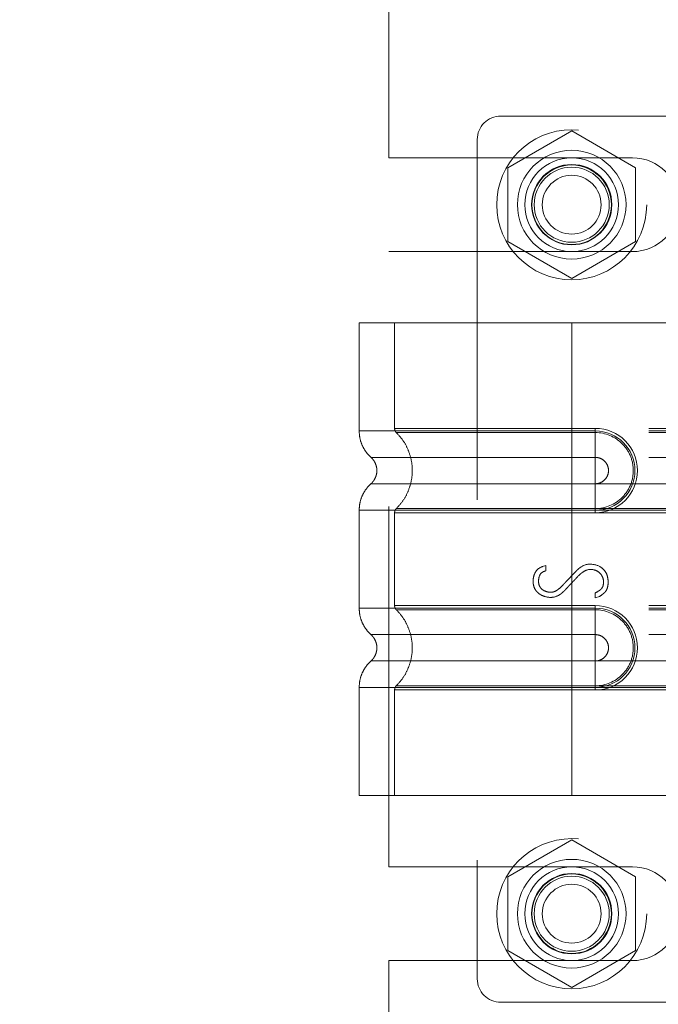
# Model space of a CAD drawing. Header units: inches. Extents: x 0.2 to 10.8, y 0.2 to 8.2.
# Tile 28 of 103: x 2.038 to 2.215, y 3.93 to 4.204. Entities that reach past the tile are written whole.
import ezdxf

# ---------------------------------------------------------------- set-up
doc = ezdxf.new("R2010")
doc.units = ezdxf.units.IN
doc.header["$MEASUREMENT"] = 0
doc.linetypes.add('HIDDEN', pattern=[0.075, 0.05, -0.025])
doc.layers.add('DIMENSIONS', color=140, linetype='Continuous')
doc.styles.add('SLDTEXTSTYLE0', font='TXT', dxfattribs={"width": 0.7})
doc.dimstyles.new('SLDDIMSTYLE0', dxfattribs={"dimtxt": 0.084961, "dimasz": 0.13, "dimexe": 0, "dimexo": 0.0625, "dimgap": 0.02124, "dimtad": 0, "dimtih": 1, "dimtoh": 1, "dimlfac": 12, "dimrnd": 1e-09, "dimzin": 12, "dimdsep": 46, "dimtxsty": 'SLDTEXTSTYLE0', "dimsah": 1, "dimcen": 0.09, "dimadec": 0, "dimazin": 3, "dimtfac": 1, "dimtofl": 0, "dimtmove": 0, "dimatfit": 3, "dimfxl": 0, "dimfrac": 2, "dimtolj": 1, "dimtzin": 12, "dimarcsym": 0})
doc.dimstyles.new('SLDDIMSTYLE1', dxfattribs={"dimtxt": 0.084961, "dimasz": 0.13, "dimexe": 0, "dimexo": 0.0625, "dimgap": 0.02124, "dimtad": 0, "dimtih": 1, "dimtoh": 1, "dimlfac": 12, "dimrnd": 1e-09, "dimzin": 12, "dimdsep": 46, "dimtxsty": 'SLDTEXTSTYLE0', "dimsah": 1, "dimcen": 0.09, "dimadec": 0, "dimazin": 3, "dimtfac": 1, "dimtmove": 0, "dimatfit": 0, "dimfxl": 0, "dimfrac": 2, "dimtolj": 1, "dimtzin": 12, "dimarcsym": 0})

# ---------------------------------------------------------------- blocks, each defined once
blk = doc.blocks.new('_D_5')
at = {"layer": 'DIMENSIONS'}
for p, q in [((1.14802, 3.77809), (1.14802, 4.02809)), ((2.14522, 3.77809), (1.02302, 3.77809)), ((1.4151, 3.57434), (1.02302, 3.57434)), ((1.14802, 3.30818), (1.14802, 3.57434)), ((0.61181, 3.30818), (0.58328, 3.30818)), ((0.58328, 3.30818), (0.58328, 3.17315)), ((0.86428, 3.30818), (0.89281, 3.30818)), ((0.89281, 3.30818), (0.89281, 3.17315)), ((1.01747, 3.30818), (1.14802, 3.30818)), ((0.58328, 3.17315), (0.61181, 3.17315)), ((0.89281, 3.17315), (0.86428, 3.17315))]:
    blk.add_line(p, q, dxfattribs=at)
for points in [[(1.14802, 3.77809), (1.16802, 3.90809), (1.12802, 3.90809)], [(1.14802, 3.57434), (1.12802, 3.44434), (1.16802, 3.44434)]]:
    blk.add_solid(points, dxfattribs=at)
at = {"layer": 'DIMENSIONS', "char_height": 0.083333, "attachment_point": 1, "style": 'SLDTEXTSTYLE0'}
for s, insert in [('2.45', (0.61181, 3.43462)), ('62.1', (0.61181, 3.28057))]:
    blk.add_mtext(s, dxfattribs=dict(at, insert=insert))
blk = doc.blocks.new('_D_6')
at = {"layer": 'DIMENSIONS'}
for p, q in [((2.14522, 4.32993), (1.02186, 4.32993)), ((1.14686, 4.32993), (1.14686, 4.21117)), ((0.98528, 4.05712), (0.95675, 4.05712)), ((0.95675, 4.05712), (0.95675, 3.92209)), ((1.30843, 4.05712), (1.33696, 4.05712)), ((1.33696, 4.05712), (1.33696, 3.92209)), ((0.95675, 3.92209), (0.98528, 3.92209)), ((1.33696, 3.92209), (1.30843, 3.92209)), ((1.14686, 3.77809), (1.14686, 3.90307)), ((2.14522, 3.77809), (1.02186, 3.77809))]:
    blk.add_line(p, q, dxfattribs=at)
for points in [[(1.14686, 4.32993), (1.12686, 4.19993), (1.16686, 4.19993)], [(1.14686, 3.77809), (1.16686, 3.90809), (1.12686, 3.90809)]]:
    blk.add_solid(points, dxfattribs=at)
at = {"layer": 'DIMENSIONS', "char_height": 0.083333, "attachment_point": 1, "style": 'SLDTEXTSTYLE0'}
for s, insert in [('6.62', (1.02062, 4.18356)), ('168.2', (0.98528, 4.02951))]:
    blk.add_mtext(s, dxfattribs=dict(at, insert=insert))
blk = doc.blocks.new('_D_7')
at = {"layer": 'DIMENSIONS'}
for p, q in [((0.60841, 4.68647), (0.57988, 4.68647)), ((0.57988, 4.68647), (0.57988, 4.55144)), ((0.86088, 4.68647), (0.88941, 4.68647)), ((0.88941, 4.68647), (0.88941, 4.55144)), ((1.01407, 4.68647), (1.14686, 4.68647)), ((1.14686, 4.68647), (1.14686, 4.43326)), ((0.57988, 4.55144), (0.60841, 4.55144)), ((0.88941, 4.55144), (0.86088, 4.55144)), ((2.14522, 4.43326), (1.02186, 4.43326)), ((2.14522, 4.32993), (1.02186, 4.32993)), ((1.14686, 4.32993), (1.14686, 4.07993))]:
    blk.add_line(p, q, dxfattribs=at)
for points in [[(1.14686, 4.43326), (1.16686, 4.56326), (1.12686, 4.56326)], [(1.14686, 4.32993), (1.12686, 4.19993), (1.16686, 4.19993)]]:
    blk.add_solid(points, dxfattribs=at)
at = {"layer": 'DIMENSIONS', "char_height": 0.083333, "attachment_point": 1, "style": 'SLDTEXTSTYLE0'}
for s, insert in [('1.24', (0.60841, 4.81292)), ('31.5', (0.60841, 4.65887))]:
    blk.add_mtext(s, dxfattribs=dict(at, insert=insert))
blk = doc.blocks.new('_D_12')
at = {"layer": 'DIMENSIONS'}
for p, q in [((2.47985, 3.72618), (2.47985, 3.97618)), ((2.21195, 3.72618), (2.60485, 3.72618)), ((2.31648, 3.57434), (2.60485, 3.57434)), ((2.47985, 3.35734), (2.47985, 3.57434)), ((2.5997, 3.35734), (2.47985, 3.35734)), ((2.7529, 3.35734), (2.72437, 3.35734)), ((2.72437, 3.35734), (2.72437, 3.22231)), ((3.00537, 3.35734), (3.0339, 3.35734)), ((3.0339, 3.35734), (3.0339, 3.22231)), ((2.72437, 3.22231), (2.7529, 3.22231)), ((3.0339, 3.22231), (3.00537, 3.22231))]:
    blk.add_line(p, q, dxfattribs=at)
for points in [[(2.47985, 3.72618), (2.49985, 3.85618), (2.45985, 3.85618)], [(2.47985, 3.57434), (2.45985, 3.44434), (2.49985, 3.44434)]]:
    blk.add_solid(points, dxfattribs=at)
at = {"layer": 'DIMENSIONS', "char_height": 0.083333, "attachment_point": 1, "style": 'SLDTEXTSTYLE0'}
for s, insert in [('1.82', (2.7529, 3.48379)), ('46.3', (2.7529, 3.32974))]:
    blk.add_mtext(s, dxfattribs=dict(at, insert=insert))

msp = doc.modelspace()

# ---------------------------------------------------------------- linework, layer by layer
at = {"color": 7, "linetype": 'HIDDEN', "lineweight": 18}
for p, q in [((2.1405977, 4.165449), (2.1405977, 4.2476886)), ((2.2406436, 4.1770515), (2.171746, 4.1770515)), ((2.191431, 4.1729241), (2.173681, 4.1626761)), ((2.209181, 4.1626761), (2.191431, 4.1729241)), ((2.1651843, 4.1704898), (2.1651843, 3.9375502)), ((2.1405977, 4.165449), (2.208306, 4.165449)), ((2.173681, 4.1626761), (2.173681, 4.1421802)), ((2.209181, 4.1421802), (2.209181, 4.1626761)), ((2.173681, 4.1421802), (2.191431, 4.1319322)), ((2.191431, 4.1319322), (2.209181, 4.1421802)), ((2.1405977, 3.9686157), (2.1405977, 4.1394073)), ((2.1405977, 4.1394073), (2.208306, 4.1394073)), ((2.191431, 4.1196368), (2.1323759, 4.1196368)), ((2.1323759, 4.1196368), (2.1323759, 4.0896301)), ((2.1422184, 4.1196368), (2.1422184, 4.0903408)), ((2.191431, 4.1196368), (2.191431, 4.0896301)), ((2.2220844, 4.1196368), (2.191431, 4.1196368)), ((2.191431, 4.1196368), (2.191431, 4.0896301)), ((2.191431, 4.1196368), (2.191431, 4.0903408)), ((2.191431, 4.1196368), (2.191431, 4.0903408)), ((2.191431, 4.0903408), (2.1979927, 4.0903408)), ((2.3128221, 4.0903408), (2.191431, 4.0903408)), ((2.191431, 4.0896301), (2.1979927, 4.0896301)), ((2.3128221, 4.0896301), (2.191431, 4.0896301)), ((2.1979927, 4.0903408), (2.1979927, 4.0891703)), ((2.1979927, 4.0896301), (2.1979927, 4.0822885)), ((2.191431, 4.0891703), (2.1979927, 4.0891703)), ((2.3128221, 4.0891703), (2.191431, 4.0891703)), ((2.191431, 4.0822885), (2.1979927, 4.0822885)), ((2.3128221, 4.0822885), (2.191431, 4.0822885)), ((2.1979927, 4.0749641), (2.191431, 4.0749641)), ((2.191431, 4.0749641), (2.3128221, 4.0749641)), ((2.1979927, 4.0676226), (2.1979927, 4.0749641)), ((2.1323759, 4.0676226), (2.1323759, 4.0404175)), ((2.1979927, 4.0680824), (2.191431, 4.0680824)), ((2.191431, 4.0680824), (2.3128221, 4.0680824)), ((2.191431, 4.0676226), (2.191431, 4.0404175)), ((2.191431, 4.0676226), (2.191431, 4.0404175)), ((2.1979927, 4.0676226), (2.191431, 4.0676226)), ((2.191431, 4.0676226), (2.3128221, 4.0676226)), ((2.1979927, 4.0669119), (2.1979927, 4.0680824)), ((2.1422184, 4.0669119), (2.1422184, 4.0411282)), ((2.191431, 4.0669119), (2.191431, 4.0411282)), ((2.191431, 4.0669119), (2.191431, 4.0411282)), ((2.1979927, 4.0669119), (2.191431, 4.0669119)), ((2.191431, 4.0669119), (2.3128221, 4.0669119)), ((2.183312, 4.0519881), (2.1842408, 4.0522283)), ((2.1842408, 4.0522283), (2.1842408, 4.0507391)), ((2.1979802, 4.0432449), (2.1979802, 4.044654)), ((2.1991332, 4.0436292), (2.1979802, 4.0432449)), ((2.191431, 4.0411282), (2.1979927, 4.0411282)), ((2.3128221, 4.0411282), (2.191431, 4.0411282)), ((2.191431, 4.0404175), (2.1979927, 4.0404175)), ((2.3128221, 4.0404175), (2.191431, 4.0404175)), ((2.1979927, 4.0411282), (2.1979927, 4.0399577)), ((2.1979927, 4.0404175), (2.1979927, 4.033076)), ((2.191431, 4.0399577), (2.1979927, 4.0399577)), ((2.3128221, 4.0399577), (2.191431, 4.0399577)), ((2.191431, 4.033076), (2.1979927, 4.033076)), ((2.3128221, 4.033076), (2.191431, 4.033076)), ((2.1979927, 4.0257515), (2.191431, 4.0257515)), ((2.191431, 4.0257515), (2.3128221, 4.0257515)), ((2.1979927, 4.01841), (2.1979927, 4.0257515)), ((2.1323759, 4.01841), (2.1323759, 3.9884032)), ((2.1979927, 4.0188698), (2.191431, 4.0188698)), ((2.191431, 4.0188698), (2.3128221, 4.0188698)), ((2.191431, 4.01841), (2.191431, 3.9884032)), ((2.1979927, 4.01841), (2.191431, 4.01841)), ((2.191431, 4.01841), (2.191431, 3.9884032)), ((2.191431, 4.01841), (2.3128221, 4.01841)), ((2.1979927, 4.0176993), (2.1979927, 4.0188698)), ((2.1422184, 4.0176993), (2.1422184, 3.9884032)), ((2.191431, 4.0176993), (2.191431, 3.9884032)), ((2.191431, 4.0176993), (2.191431, 3.9884032)), ((2.1979927, 4.0176993), (2.191431, 4.0176993)), ((2.191431, 4.0176993), (2.3128221, 4.0176993)), ((2.191431, 3.9884032), (2.1323759, 3.9884032)), ((2.2220844, 3.9884032), (2.191431, 3.9884032)), ((2.191431, 3.9760908), (2.173681, 3.9658428)), ((2.209181, 3.9658428), (2.191431, 3.9760908)), ((2.1405977, 3.9686157), (2.208306, 3.9686157)), ((2.173681, 3.9658428), (2.173681, 3.9453469)), ((2.209181, 3.9453469), (2.209181, 3.9658428)), ((2.173681, 3.9453469), (2.191431, 3.9350989)), ((2.191431, 3.9350989), (2.209181, 3.9453469)), ((2.1405977, 3.8603344), (2.1405977, 3.942574)), ((2.1405977, 3.942574), (2.208306, 3.942574)), ((2.171746, 3.9309885), (2.2406436, 3.9309885))]:
    msp.add_line(p, q, dxfattribs=at)
for centre, radius in [((2.191431, 4.1524282), 0.0208333), ((2.191431, 4.1524452), 0.0150919), ((2.191431, 4.1524282), 0.0130208), ((2.191431, 4.1524452), 0.0111549), ((2.191431, 4.1524282), 0.0110417), ((2.191431, 4.1524282), 0.0104167), ((2.191431, 4.1524282), 0.0081625), ((2.191431, 3.9555948), 0.0208333), ((2.191431, 3.9555948), 0.0150919), ((2.191431, 3.9555948), 0.0130208), ((2.191431, 3.9555948), 0.0111549), ((2.191431, 3.9555948), 0.0110417), ((2.191431, 3.9555948), 0.0104167), ((2.191431, 3.9555948), 0.0081625)]:
    msp.add_circle(centre, radius, dxfattribs=at)
for centre, radius, start, end in [((2.171746, 4.1704898), 0.0065617, 90, 180), ((2.208306, 4.1524282), 0.0130208, 270, 90), ((2.1979927, 4.0786263), 0.0117145, 270, 90), ((2.1979927, 4.0786263), 0.0110038, 270, 90), ((2.1979927, 4.0294137), 0.0117145, 270, 90), ((2.1979927, 4.0294137), 0.0110038, 270, 90), ((2.208306, 3.9555948), 0.0130208, 270, 90), ((2.171746, 3.9375502), 0.0065617, 180, 270)]:
    msp.add_arc(centre, radius, start, end, dxfattribs=at)
for points, knots in [([(2.1323758, 4.0896301), (2.1324178, 4.0889428), (2.1325028, 4.087553), (2.1331848, 4.085558), (2.1342276, 4.0837263), (2.1352121, 4.0827428), (2.1356989, 4.0822565)], [0, 0, 0, 0, 0.24733805, 0.50013361, 0.7528697, 1, 1, 1, 1]), ([(2.191431, 4.0896301), (2.1875659, 4.0896301), (2.1837008, 4.0896301), (2.1761191, 4.0896301), (2.1724026, 4.0896301), (2.1652607, 4.0896301), (2.1618355, 4.0896301), (2.155408, 4.0896301), (2.1524058, 4.0896301), (2.1469397, 4.0896301), (2.1444759, 4.0896301), (2.1401811, 4.0896301), (2.1383503, 4.0896301), (2.1353921, 4.0896301), (2.1342647, 4.0896301), (2.1327566, 4.0896301), (2.1323759, 4.0896301), (2.1323759, 4.0896301), (2.1327566, 4.0896301), (2.1342647, 4.0896301), (2.1353921, 4.0896301), (2.1383503, 4.0896301), (2.1401811, 4.0896301), (2.1444759, 4.0896301), (2.1469397, 4.0896301), (2.1524058, 4.0896301), (2.155408, 4.0896301), (2.1618355, 4.0896301), (2.1652607, 4.0896301), (2.1724026, 4.0896301), (2.1761191, 4.0896301), (2.1837008, 4.0896301), (2.1875659, 4.0896301), (2.191431, 4.0896301)], [0, 0, 0, 0, 0.0625, 0.0625, 0.125, 0.125, 0.1875, 0.1875, 0.25, 0.25, 0.3125, 0.3125, 0.375, 0.375, 0.4375, 0.4375, 0.5, 0.5, 0.5625, 0.5625, 0.625, 0.625, 0.6875, 0.6875, 0.75, 0.75, 0.8125, 0.8125, 0.875, 0.875, 0.9375, 0.9375, 1, 1, 1, 1]), ([(2.191431, 4.0903408), (2.1839129, 4.0903408), (2.1710422, 4.0903408), (2.1551196, 4.0903408), (2.1447803, 4.0903408), (2.1409373, 4.0903408), (2.1447803, 4.0903408), (2.1551196, 4.0903408), (2.1710422, 4.0903408), (2.1839129, 4.0903408), (2.191431, 4.0903408)], [4.71239975, 4.71239975, 4.71239975, 4.71239975, 5.17054869, 5.49779793, 5.89049701, 6.2831961, 6.67589519, 7.06859428, 7.39584352, 7.85399245, 7.85399245, 7.85399245, 7.85399245]), ([(2.1422185, 4.0903484), (2.1422238, 4.0902394), (2.1422346, 4.0900194), (2.1423385, 4.0897029), (2.1424915, 4.089407), (2.142641, 4.0892451), (2.142715, 4.089165)], [0, 0, 0, 0, 0.24752411, 0.50000002, 0.75247592, 1, 1, 1, 1]), ([(2.191431, 4.0896301), (2.191431, 4.0882491), (2.191431, 4.0868687), (2.191431, 4.0843477), (2.191431, 4.0832084), (2.191431, 4.0822885)], [0, 0, 0, 0, 0.5, 0.5, 1, 1, 1, 1]), ([(2.191431, 4.0896301), (2.191431, 4.0882906), (2.191431, 4.085482), (2.191431, 4.0831769), (2.191431, 4.0822877)], [0.052118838, 0.052118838, 0.052118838, 0.052118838, 0.500001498, 0.948006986, 0.948006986, 0.948006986, 0.948006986]), ([(2.1426086, 4.0892685), (2.1432838, 4.0885408), (2.1446337, 4.0870856), (2.1460357, 4.0844365), (2.1469303, 4.0815952), (2.1472379, 4.0786263), (2.1469303, 4.0756574), (2.1460357, 4.0728162), (2.1446337, 4.0701671), (2.1432838, 4.0687119), (2.1426086, 4.0679841)], [0, 0, 0, 0, 0.12508578, 0.25012635, 0.37515545, 0.5, 0.62484455, 0.74987365, 0.87491422, 1, 1, 1, 1]), ([(2.191431, 4.0891703), (2.1850522, 4.0891703), (2.1786793, 4.0891703), (2.1668942, 4.0891704), (2.1614885, 4.0891704), (2.1524733, 4.0891705), (2.148859, 4.0891705), (2.1439798, 4.0891705), (2.1427099, 4.0891706), (2.1427113, 4.0891706), (2.1439782, 4.0891707), (2.14886, 4.0891707), (2.1524719, 4.0891707), (2.1614886, 4.0891708), (2.1668937, 4.0891708), (2.1786791, 4.0891709), (2.1850513, 4.0891709), (2.191431, 4.0891709)], [0, 0, 0, 0, 0.125, 0.125, 0.25, 0.25, 0.375, 0.375, 0.5, 0.5, 0.625, 0.625, 0.75, 0.75, 0.875, 0.875, 1, 1, 1, 1]), ([(2.191431, 4.0680824), (2.191431, 4.0708139), (2.191431, 4.0786263), (2.191431, 4.0864388), (2.191431, 4.0891703)], [0.027131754, 0.027131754, 0.027131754, 0.027131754, 0.5, 0.972868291, 0.972868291, 0.972868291, 0.972868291]), ([(2.1979927, 4.0891703), (2.2007642, 4.089198), (2.2048618, 4.0874485), (2.2079875, 4.0827659), (2.2088113, 4.0786263), (2.2079875, 4.0744867), (2.2048618, 4.0698042), (2.2007642, 4.0680546), (2.1979927, 4.0680824)], [6.28318531, 6.28318531, 6.28318531, 6.28318531, 7.06858347, 7.46128255, 7.85398163, 8.24668072, 8.6393798, 9.42477796, 9.42477796, 9.42477796, 9.42477796]), ([(2.1356266, 4.0823206), (2.1358734, 4.0820747), (2.1363674, 4.0815824), (2.1368858, 4.0806643), (2.1372197, 4.0796707), (2.137336, 4.0786263), (2.1372197, 4.0775819), (2.1368858, 4.0765883), (2.1363674, 4.0756702), (2.1358734, 4.0751779), (2.1356266, 4.0749321)], [0, 0, 0, 0, 0.12483242, 0.24993914, 0.37510573, 0.5, 0.62489427, 0.75006086, 0.87516758, 1, 1, 1, 1]), ([(2.191431, 4.0822877), (2.1831607, 4.0822877), (2.1687482, 4.0822877), (2.1506255, 4.0822877), (2.1386378, 4.0822877), (2.1341764, 4.0822877), (2.1386378, 4.0822877), (2.1506255, 4.0822877), (2.1687482, 4.0822877), (2.1831607, 4.0822877), (2.191431, 4.0822877)], [4.71241411, 4.71241411, 4.71241411, 4.71241411, 5.15721613, 5.48839216, 5.88580339, 6.28321463, 6.68062587, 7.0780371, 7.40921314, 7.85401516, 7.85401516, 7.85401516, 7.85401516]), ([(2.1979927, 4.0822885), (2.1984721, 4.0822885), (2.1989513, 4.0821932), (2.1998371, 4.0818263), (2.2002433, 4.0815549), (2.2009213, 4.0808769), (2.2011927, 4.0804707), (2.2015596, 4.0795849), (2.2016549, 4.0791057), (2.2016549, 4.0781469), (2.2015596, 4.0776677), (2.2011927, 4.076782), (2.2009213, 4.0763757), (2.2002433, 4.0756978), (2.1998371, 4.0754263), (2.1989513, 4.0750594), (2.1984721, 4.0749641), (2.1979927, 4.0749641)], [0, 0, 0, 0, 0.125, 0.125, 0.25, 0.25, 0.375, 0.375, 0.5, 0.5, 0.625, 0.625, 0.75, 0.75, 0.875, 0.875, 1, 1, 1, 1]), ([(2.1356989, 4.0749962), (2.1352121, 4.0745099), (2.1342276, 4.0735263), (2.1331848, 4.0716946), (2.1325028, 4.0696996), (2.1324178, 4.0683098), (2.1323758, 4.0676225)], [0, 0, 0, 0, 0.24713031, 0.49986639, 0.75266195, 1, 1, 1, 1]), ([(2.191431, 4.074965), (2.1831607, 4.074965), (2.1687482, 4.074965), (2.1506255, 4.074965), (2.1386378, 4.074965), (2.1341764, 4.074965), (2.1386378, 4.074965), (2.1506255, 4.074965), (2.1687482, 4.074965), (2.1831607, 4.074965), (2.191431, 4.074965)], [4.71236405, 4.71236405, 4.71236405, 4.71236405, 5.15716608, 5.48834211, 5.88575335, 6.2831646, 6.68057584, 7.07798708, 7.40916311, 7.85396503, 7.85396503, 7.85396503, 7.85396503]), ([(2.191431, 4.0676225), (2.191431, 4.0689621), (2.191431, 4.0717706), (2.191431, 4.0740758), (2.191431, 4.074965)], [0.052118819, 0.052118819, 0.052118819, 0.052118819, 0.500001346, 0.948007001, 0.948007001, 0.948007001, 0.948007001]), ([(2.191431, 4.0676226), (2.191431, 4.0690036), (2.191431, 4.0703839), (2.191431, 4.0729049), (2.191431, 4.0740442), (2.191431, 4.0749641)], [0, 0, 0, 0, 0.5, 0.5, 1, 1, 1, 1]), ([(2.191431, 4.0676226), (2.1875659, 4.0676226), (2.1837008, 4.0676226), (2.1761191, 4.0676226), (2.1724026, 4.0676226), (2.1652607, 4.0676226), (2.1618355, 4.0676226), (2.155408, 4.0676226), (2.1524058, 4.0676226), (2.1469397, 4.0676226), (2.1444759, 4.0676226), (2.1401811, 4.0676226), (2.1383503, 4.0676226), (2.1353921, 4.0676226), (2.1342647, 4.0676226), (2.1327566, 4.0676226), (2.1323759, 4.0676226), (2.1323759, 4.0676226), (2.1327566, 4.0676226), (2.1342647, 4.0676226), (2.1353921, 4.0676226), (2.1383503, 4.0676226), (2.1401811, 4.0676226), (2.1444759, 4.0676226), (2.1469397, 4.0676226), (2.1524058, 4.0676226), (2.155408, 4.0676226), (2.1618355, 4.0676226), (2.1652607, 4.0676226), (2.1724026, 4.0676226), (2.1761191, 4.0676226), (2.1837008, 4.0676226), (2.1875659, 4.0676226), (2.191431, 4.0676226)], [0, 0, 0, 0, 0.0625, 0.0625, 0.125, 0.125, 0.1875, 0.1875, 0.25, 0.25, 0.3125, 0.3125, 0.375, 0.375, 0.4375, 0.4375, 0.5, 0.5, 0.5625, 0.5625, 0.625, 0.625, 0.6875, 0.6875, 0.75, 0.75, 0.8125, 0.8125, 0.875, 0.875, 0.9375, 0.9375, 1, 1, 1, 1]), ([(2.142715, 4.0680877), (2.142641, 4.0680076), (2.1424915, 4.0678457), (2.1423385, 4.0675498), (2.1422346, 4.0672333), (2.1422238, 4.0670132), (2.1422185, 4.0669043)], [0, 0, 0, 0, 0.24752409, 0.49999999, 0.7524759, 1, 1, 1, 1]), ([(2.191431, 4.0680817), (2.1850513, 4.0680818), (2.1786791, 4.0680818), (2.1668937, 4.0680818), (2.1614886, 4.0680819), (2.1524719, 4.0680819), (2.14886, 4.0680819), (2.1439782, 4.068082), (2.1427113, 4.068082), (2.1427099, 4.0680821), (2.1439798, 4.0680821), (2.148859, 4.0680822), (2.1524733, 4.0680822), (2.1614885, 4.0680822), (2.1668942, 4.0680823), (2.1786793, 4.0680823), (2.1850522, 4.0680823), (2.191431, 4.0680824)], [0, 0, 0, 0, 0.125, 0.125, 0.25, 0.25, 0.375, 0.375, 0.5, 0.5, 0.625, 0.625, 0.75, 0.75, 0.875, 0.875, 1, 1, 1, 1]), ([(2.191431, 4.0669119), (2.1839129, 4.0669119), (2.1710422, 4.0669119), (2.1551196, 4.0669119), (2.1447803, 4.0669119), (2.1409373, 4.0669119), (2.1447803, 4.0669119), (2.1551196, 4.0669119), (2.1710422, 4.0669119), (2.1839129, 4.0669119), (2.191431, 4.0669119)], [4.71239001, 4.71239001, 4.71239001, 4.71239001, 5.17053895, 5.49778819, 5.89048727, 6.28318636, 6.67588545, 7.06858454, 7.39583378, 7.85398272, 7.85398272, 7.85398272, 7.85398272]), ([(2.1979802, 4.044654), (2.1984796, 4.044919), (2.1990798, 4.0452846), (2.1994372, 4.0455368), (2.1999234, 4.0460529), (2.2002694, 4.0468527), (2.2002941, 4.0481477), (2.1999943, 4.0492375), (2.1990349, 4.0505269), (2.1977707, 4.0511383), (2.1960234, 4.0512729), (2.1947402, 4.0506113), (2.1939699, 4.0500269), (2.193492, 4.0495943), (2.1930676, 4.0491563), (2.1928475, 4.0489225), (2.192368, 4.0484171), (2.1917359, 4.0477443), (2.1909524, 4.0469085), (2.1903212, 4.0462329), (2.1898456, 4.0457276), (2.1896243, 4.045489), (2.189193, 4.0450424), (2.1887302, 4.0446243), (2.1875737, 4.0437335), (2.1858464, 4.0432532), (2.1841276, 4.0435586), (2.1829788, 4.0440174), (2.1822967, 4.0444227), (2.1813952, 4.0453067), (2.1809075, 4.0462903), (2.1806777, 4.0474937), (2.1807685, 4.0492606), (2.1814319, 4.05088), (2.1825837, 4.0517049), (2.183312, 4.0519881)], [0, 0, 0, 0, 0.03125, 0.046875, 0.0625, 0.09375, 0.125, 0.15625, 0.1875, 0.25, 0.3125, 0.34375, 0.359375, 0.375, 0.3828125, 0.390625, 0.40625, 0.4375, 0.46875, 0.5, 0.515625, 0.5234375, 0.53125, 0.546875, 0.5625, 0.625, 0.6875, 0.71875, 0.75, 0.78125, 0.8125, 0.84375, 0.875, 0.9375, 1, 1, 1, 1]), ([(2.1842408, 4.0507391), (2.1833054, 4.0505832), (2.1825417, 4.049933), (2.1822382, 4.0485354), (2.1821915, 4.0473676), (2.1824509, 4.0464097), (2.1831947, 4.0456172), (2.18375, 4.0452557), (2.1845387, 4.0449471), (2.1856744, 4.0447731), (2.186774, 4.0449964), (2.1877955, 4.0456991), (2.1884363, 4.0462581), (2.1890859, 4.0469386), (2.1893273, 4.047202), (2.1899432, 4.047855), (2.1907231, 4.0486797), (2.1917293, 4.0497193), (2.1924828, 4.0505484), (2.1933287, 4.0513565), (2.1945316, 4.0522722), (2.1955486, 4.0526287), (2.1963629, 4.0526287)], [0, 0, 0, 0, 0.125, 0.15625, 0.1875, 0.25, 0.28125, 0.3125, 0.375, 0.4375, 0.5, 0.53125, 0.5625, 0.578125, 0.59375, 0.625, 0.6875, 0.75, 0.8125, 0.84375, 0.875, 1, 1, 1, 1]), ([(2.1963629, 4.0526287), (2.1976177, 4.0526287), (2.1991962, 4.0522123), (2.2007538, 4.0507328), (2.2014182, 4.0493362), (2.2016348, 4.0475115), (2.2013945, 4.0460637), (2.2010259, 4.0453149), (2.2007094, 4.0448856), (2.2005505, 4.0447285), (2.2000624, 4.0443029), (2.1994823, 4.0438767), (2.1991332, 4.0436292)], [0, 0, 0, 0, 0.25, 0.375, 0.5, 0.625, 0.75, 0.8125, 0.84375, 0.875, 0.9375, 1, 1, 1, 1]), ([(2.1323758, 4.0404175), (2.1324178, 4.0397302), (2.1325028, 4.0383404), (2.1331848, 4.0363454), (2.1342276, 4.0345137), (2.1352121, 4.0335302), (2.1356989, 4.0330439)], [0, 0, 0, 0, 0.24733805, 0.50013361, 0.7528697, 1, 1, 1, 1]), ([(2.191431, 4.0404175), (2.1875659, 4.0404175), (2.1837008, 4.0404175), (2.1761191, 4.0404175), (2.1724026, 4.0404175), (2.1652607, 4.0404175), (2.1618355, 4.0404175), (2.155408, 4.0404175), (2.1524058, 4.0404175), (2.1469397, 4.0404175), (2.1444759, 4.0404175), (2.1401811, 4.0404175), (2.1383503, 4.0404175), (2.1353921, 4.0404175), (2.1342647, 4.0404175), (2.1327566, 4.0404175), (2.1323759, 4.0404175), (2.1323759, 4.0404175), (2.1327566, 4.0404175), (2.1342647, 4.0404175), (2.1353921, 4.0404175), (2.1383503, 4.0404175), (2.1401811, 4.0404175), (2.1444759, 4.0404175), (2.1469397, 4.0404175), (2.1524058, 4.0404175), (2.155408, 4.0404175), (2.1618355, 4.0404175), (2.1652607, 4.0404175), (2.1724026, 4.0404175), (2.1761191, 4.0404175), (2.1837008, 4.0404175), (2.1875659, 4.0404175), (2.191431, 4.0404175)], [0, 0, 0, 0, 0.0625, 0.0625, 0.125, 0.125, 0.1875, 0.1875, 0.25, 0.25, 0.3125, 0.3125, 0.375, 0.375, 0.4375, 0.4375, 0.5, 0.5, 0.5625, 0.5625, 0.625, 0.625, 0.6875, 0.6875, 0.75, 0.75, 0.8125, 0.8125, 0.875, 0.875, 0.9375, 0.9375, 1, 1, 1, 1]), ([(2.191431, 4.0411282), (2.1841779, 4.0411282), (2.1715365, 4.0411282), (2.1556015, 4.0411282), (2.1449969, 4.0411282), (2.1409239, 4.0411282), (2.1446304, 4.0411282), (2.1549423, 4.0411282), (2.1709201, 4.0411282), (2.1838677, 4.0411282), (2.191431, 4.0411282)], [4.71239469, 4.71239469, 4.71239469, 4.71239469, 5.154448, 5.48366074, 5.87871603, 6.27377131, 6.6688266, 7.06388188, 7.39309462, 7.85399245, 7.85399245, 7.85399245, 7.85399245]), ([(2.1422185, 4.0411358), (2.1422238, 4.0410269), (2.1422346, 4.0408068), (2.1423385, 4.0404903), (2.1424916, 4.0401944), (2.142641, 4.0400325), (2.142715, 4.0399524)], [0, 0, 0, 0, 0.24752414, 0.50000006, 0.75247595, 1, 1, 1, 1]), ([(2.191431, 4.0404175), (2.191431, 4.0390365), (2.191431, 4.0376561), (2.191431, 4.0351351), (2.191431, 4.0339958), (2.191431, 4.033076)], [0, 0, 0, 0, 0.5, 0.5, 1, 1, 1, 1]), ([(2.191431, 4.0404175), (2.191431, 4.039078), (2.191431, 4.0362694), (2.191431, 4.0339643), (2.191431, 4.0330751)], [0.052118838, 0.052118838, 0.052118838, 0.052118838, 0.500001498, 0.948006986, 0.948006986, 0.948006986, 0.948006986]), ([(2.1426086, 4.0400559), (2.1432795, 4.0393255), (2.1446218, 4.037864), (2.1460252, 4.0352176), (2.1469268, 4.0323797), (2.1472395, 4.0294137), (2.1469268, 4.0264477), (2.1460252, 4.0236099), (2.1446218, 4.0209634), (2.1432795, 4.019502), (2.1426086, 4.0187715)], [0, 0, 0, 0, 0.12505483, 0.25020853, 0.37526383, 0.5, 0.62473617, 0.74979147, 0.87494517, 1, 1, 1, 1]), ([(2.191431, 4.0399577), (2.189401, 4.0399577), (2.1872428, 4.0399577), (2.1826844, 4.0399577), (2.1802836, 4.0399577), (2.1752945, 4.0399577), (2.1727056, 4.0399577), (2.1674568, 4.0399577), (2.1647966, 4.0399577), (2.1595997, 4.0399577), (2.1570636, 4.0399577), (2.1523826, 4.0399577), (2.1502398, 4.0399577), (2.1466433, 4.0399577), (2.1451928, 4.0399577), (2.1432247, 4.0399577), (2.1427096, 4.0399577), (2.1427096, 4.0399577), (2.1432247, 4.0399577), (2.1451928, 4.0399577), (2.1466433, 4.0399577), (2.1502398, 4.0399577), (2.1523826, 4.0399577), (2.1570636, 4.0399577), (2.1595997, 4.0399577), (2.1647966, 4.0399577), (2.1674568, 4.0399577), (2.1727056, 4.0399577), (2.1752945, 4.0399577), (2.1802836, 4.0399577), (2.1826844, 4.0399577), (2.1872428, 4.0399577), (2.189401, 4.0399577), (2.191431, 4.0399577)], [0, 0, 0, 0, 0.0625, 0.0625, 0.125, 0.125, 0.1875, 0.1875, 0.25, 0.25, 0.3125, 0.3125, 0.375, 0.375, 0.4375, 0.4375, 0.5, 0.5, 0.5625, 0.5625, 0.625, 0.625, 0.6875, 0.6875, 0.75, 0.75, 0.8125, 0.8125, 0.875, 0.875, 0.9375, 0.9375, 1, 1, 1, 1]), ([(2.1979927, 4.0399577), (2.2007642, 4.0399854), (2.2048618, 4.0382359), (2.2079875, 4.0335533), (2.2088113, 4.0294137), (2.2079875, 4.0252741), (2.2048618, 4.0205916), (2.2007642, 4.018842), (2.1979927, 4.0188698)], [6.28318531, 6.28318531, 6.28318531, 6.28318531, 7.06858347, 7.46128255, 7.85398163, 8.24668072, 8.6393798, 9.42477796, 9.42477796, 9.42477796, 9.42477796]), ([(2.1356266, 4.033108), (2.1358734, 4.0328621), (2.1363674, 4.0323698), (2.1368858, 4.0314517), (2.1372197, 4.0304581), (2.137336, 4.0294137), (2.1372197, 4.0283693), (2.1368858, 4.0273757), (2.1363674, 4.0264576), (2.1358734, 4.0259653), (2.1356266, 4.0257195)], [0, 0, 0, 0, 0.12483242, 0.24993914, 0.37510573, 0.5, 0.62489427, 0.75006086, 0.87516758, 1, 1, 1, 1]), ([(2.191431, 4.0330751), (2.1831607, 4.0330751), (2.1687482, 4.0330751), (2.1506255, 4.0330751), (2.1386378, 4.0330751), (2.1341764, 4.0330751), (2.1386378, 4.0330751), (2.1506255, 4.0330751), (2.1687482, 4.0330751), (2.1831607, 4.0330751), (2.191431, 4.0330751)], [4.71241411, 4.71241411, 4.71241411, 4.71241411, 5.15721613, 5.48839216, 5.88580339, 6.28321463, 6.68062587, 7.0780371, 7.40921314, 7.85401516, 7.85401516, 7.85401516, 7.85401516]), ([(2.1979927, 4.033076), (2.1984721, 4.033076), (2.1989513, 4.0329806), (2.1998371, 4.0326137), (2.2002433, 4.0323423), (2.2009213, 4.0316643), (2.2011927, 4.0312581), (2.2015596, 4.0303723), (2.2016549, 4.0298931), (2.2016549, 4.0289343), (2.2015596, 4.0284551), (2.2011927, 4.0275694), (2.2009213, 4.0271631), (2.2002433, 4.0264852), (2.1998371, 4.0262137), (2.1989513, 4.0258468), (2.1984721, 4.0257515), (2.1979927, 4.0257515)], [0, 0, 0, 0, 0.125, 0.125, 0.25, 0.25, 0.375, 0.375, 0.5, 0.5, 0.625, 0.625, 0.75, 0.75, 0.875, 0.875, 1, 1, 1, 1]), ([(2.1356989, 4.0257836), (2.1352121, 4.0252973), (2.1342276, 4.0243137), (2.1331848, 4.022482), (2.1325028, 4.020487), (2.1324178, 4.0190972), (2.1323758, 4.0184099)], [0, 0, 0, 0, 0.24713031, 0.49986639, 0.75266195, 1, 1, 1, 1]), ([(2.191431, 4.0257524), (2.1831607, 4.0257524), (2.1687482, 4.0257524), (2.1506255, 4.0257524), (2.1386378, 4.0257524), (2.1341764, 4.0257524), (2.1386378, 4.0257524), (2.1506255, 4.0257524), (2.1687482, 4.0257524), (2.1831607, 4.0257524), (2.191431, 4.0257524)], [4.71236405, 4.71236405, 4.71236405, 4.71236405, 5.15716608, 5.48834211, 5.88575335, 6.2831646, 6.68057584, 7.07798708, 7.40916311, 7.85396514, 7.85396514, 7.85396514, 7.85396514]), ([(2.191431, 4.0184099), (2.191431, 4.0197495), (2.191431, 4.022558), (2.191431, 4.0248632), (2.191431, 4.0257524)], [0.052118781, 0.052118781, 0.052118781, 0.052118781, 0.500001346, 0.948006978, 0.948006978, 0.948006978, 0.948006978]), ([(2.191431, 4.01841), (2.191431, 4.019791), (2.191431, 4.0211713), (2.191431, 4.0236923), (2.191431, 4.0248316), (2.191431, 4.0257515)], [0, 0, 0, 0, 0.5, 0.5, 1, 1, 1, 1]), ([(2.191431, 4.01841), (2.1875659, 4.01841), (2.1837008, 4.01841), (2.1761191, 4.01841), (2.1724026, 4.01841), (2.1652607, 4.01841), (2.1618355, 4.01841), (2.155408, 4.01841), (2.1524058, 4.01841), (2.1469397, 4.01841), (2.1444759, 4.01841), (2.1401811, 4.01841), (2.1383503, 4.01841), (2.1353921, 4.01841), (2.1342647, 4.01841), (2.1327566, 4.01841), (2.1323759, 4.01841), (2.1323759, 4.01841), (2.1327566, 4.01841), (2.1342647, 4.01841), (2.1353921, 4.01841), (2.1383503, 4.01841), (2.1401811, 4.01841), (2.1444759, 4.01841), (2.1469397, 4.01841), (2.1524058, 4.01841), (2.155408, 4.01841), (2.1618355, 4.01841), (2.1652607, 4.01841), (2.1724026, 4.01841), (2.1761191, 4.01841), (2.1837008, 4.01841), (2.1875659, 4.01841), (2.191431, 4.01841)], [0, 0, 0, 0, 0.0625, 0.0625, 0.125, 0.125, 0.1875, 0.1875, 0.25, 0.25, 0.3125, 0.3125, 0.375, 0.375, 0.4375, 0.4375, 0.5, 0.5, 0.5625, 0.5625, 0.625, 0.625, 0.6875, 0.6875, 0.75, 0.75, 0.8125, 0.8125, 0.875, 0.875, 0.9375, 0.9375, 1, 1, 1, 1]), ([(2.142715, 4.0188751), (2.142641, 4.018795), (2.1424916, 4.0186331), (2.1423385, 4.0183372), (2.1422346, 4.0180207), (2.1422238, 4.0178006), (2.1422185, 4.0176917)], [0, 0, 0, 0, 0.24752406, 0.49999996, 0.75247587, 1, 1, 1, 1]), ([(2.191431, 4.0188698), (2.189401, 4.0188698), (2.1872428, 4.0188698), (2.1826844, 4.0188698), (2.1802836, 4.0188698), (2.1752945, 4.0188698), (2.1727056, 4.0188698), (2.1674568, 4.0188698), (2.1647966, 4.0188698), (2.1595997, 4.0188698), (2.1570636, 4.0188698), (2.1523826, 4.0188698), (2.1502398, 4.0188698), (2.1466433, 4.0188698), (2.1451928, 4.0188698), (2.1432247, 4.0188698), (2.1427096, 4.0188698), (2.1427096, 4.0188698), (2.1432247, 4.0188698), (2.1451928, 4.0188698), (2.1466433, 4.0188698), (2.1502398, 4.0188698), (2.1523826, 4.0188698), (2.1570636, 4.0188698), (2.1595997, 4.0188698), (2.1647966, 4.0188698), (2.1674568, 4.0188698), (2.1727056, 4.0188698), (2.1752945, 4.0188698), (2.1802836, 4.0188698), (2.1826844, 4.0188698), (2.1872428, 4.0188698), (2.189401, 4.0188698), (2.191431, 4.0188698)], [0, 0, 0, 0, 0.0625, 0.0625, 0.125, 0.125, 0.1875, 0.1875, 0.25, 0.25, 0.3125, 0.3125, 0.375, 0.375, 0.4375, 0.4375, 0.5, 0.5, 0.5625, 0.5625, 0.625, 0.625, 0.6875, 0.6875, 0.75, 0.75, 0.8125, 0.8125, 0.875, 0.875, 0.9375, 0.9375, 1, 1, 1, 1]), ([(2.191431, 4.0176993), (2.1838677, 4.0176993), (2.1709201, 4.0176993), (2.1549423, 4.0176993), (2.1446304, 4.0176993), (2.1409239, 4.0176993), (2.1449969, 4.0176993), (2.1556015, 4.0176993), (2.1715365, 4.0176993), (2.1841779, 4.0176993), (2.191431, 4.0176993)], [4.71239001, 4.71239001, 4.71239001, 4.71239001, 5.17328784, 5.50250058, 5.89755587, 6.29261115, 6.68766644, 7.08272172, 7.41193446, 7.85398778, 7.85398778, 7.85398778, 7.85398778])]:
    msp.add_open_spline(points, degree=3, knots=knots, dxfattribs=at)
for points in [[(2.191431, 4.0903408), (2.191431, 4.0899063), (2.191431, 4.0894747), (2.191431, 4.0891703)], [(2.191431, 4.0903408), (2.191431, 4.0899165), (2.191431, 4.0894634), (2.191431, 4.0891702)], [(2.191431, 4.0680824), (2.191431, 4.0708248), (2.191431, 4.0786263), (2.191431, 4.0864278), (2.191431, 4.0891703)], [(2.1979927, 4.0786263), (2.1979927, 4.0805852), (2.1979927, 4.0844946), (2.1979927, 4.0877987), (2.1979927, 4.0891703)], [(2.191431, 4.0786263), (2.191431, 4.0799998), (2.191431, 4.0813732), (2.191431, 4.0822885)], [(2.191431, 4.0786263), (2.191431, 4.0799999), (2.191431, 4.0813735), (2.191431, 4.0822879)], [(2.1979927, 4.0786263), (2.1979927, 4.0799998), (2.1979927, 4.0813732), (2.1979927, 4.0822885)], [(2.191431, 4.0749641), (2.191431, 4.0758794), (2.191431, 4.0772529), (2.191431, 4.0786263)], [(2.191431, 4.0749648), (2.191431, 4.0758792), (2.191431, 4.0772528), (2.191431, 4.0786263)], [(2.1979927, 4.0749641), (2.1979927, 4.0758794), (2.1979927, 4.0772529), (2.1979927, 4.0786263)], [(2.1979927, 4.0680824), (2.1979927, 4.0694539), (2.1979927, 4.0727581), (2.1979927, 4.0766674), (2.1979927, 4.0786263)], [(2.191431, 4.0669119), (2.191431, 4.0673362), (2.191431, 4.0677892), (2.191431, 4.0680824)], [(2.191431, 4.0669119), (2.191431, 4.0673463), (2.191431, 4.067778), (2.191431, 4.0680824)], [(2.191431, 4.0411282), (2.191431, 4.0406937), (2.191431, 4.0402621), (2.191431, 4.0399577)], [(2.191431, 4.0411282), (2.191431, 4.0407039), (2.191431, 4.0402508), (2.191431, 4.0399576)], [(2.191431, 4.0399577), (2.191431, 4.0372152), (2.191431, 4.0294137), (2.191431, 4.0216123), (2.191431, 4.0188698)], [(2.191431, 4.0399577), (2.191431, 4.0372145), (2.191431, 4.0294137), (2.191431, 4.021613), (2.191431, 4.0188698)], [(2.1979927, 4.0294137), (2.1979927, 4.0313726), (2.1979927, 4.035282), (2.1979927, 4.0385861), (2.1979927, 4.0399577)], [(2.191431, 4.033076), (2.191431, 4.0321606), (2.191431, 4.0307872), (2.191431, 4.0294137)], [(2.191431, 4.0330753), (2.191431, 4.0321609), (2.191431, 4.0307873), (2.191431, 4.0294137)], [(2.1979927, 4.0294137), (2.1979927, 4.0307872), (2.1979927, 4.0321606), (2.1979927, 4.033076)], [(2.191431, 4.0294137), (2.191431, 4.0280402), (2.191431, 4.0266666), (2.191431, 4.0257522)], [(2.191431, 4.0294137), (2.191431, 4.0280403), (2.191431, 4.0266668), (2.191431, 4.0257515)], [(2.1979927, 4.0257515), (2.1979927, 4.0266668), (2.1979927, 4.0280403), (2.1979927, 4.0294137)], [(2.1979927, 4.0188698), (2.1979927, 4.0202413), (2.1979927, 4.0235455), (2.1979927, 4.0274548), (2.1979927, 4.0294137)], [(2.191431, 4.0176992), (2.191431, 4.0181239), (2.191431, 4.0185773), (2.191431, 4.0188705)], [(2.191431, 4.0176993), (2.191431, 4.0181337), (2.191431, 4.0185654), (2.191431, 4.0188698)]]:
    msp.add_open_spline(points, degree=3, dxfattribs=at)

# ---------------------------------------------------------------- dimensions: what is measured, and where the dimension line sits
at = {"layer": 'DIMENSIONS'}
for base, p1, p2, dimstyle, picture, middle in [((1.1468582, 4.4332615), (2.1952227, 4.3299282), (2.1952227, 4.4332615), 'SLDDIMSTYLE1', '_D_7', (1.1468582, 4.6864736)), ((1.1468582, 4.3299282), (2.1952227, 3.7780948), (2.1952227, 4.3299282), 'SLDDIMSTYLE0', '_D_6', (1.1468582, 4.05712)), ((1.1480202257, 3.5743448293), (2.1952227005, 3.7780948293), (1.4650977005, 3.5743448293), 'SLDDIMSTYLE1', '_D_5', (1.1480202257, 3.3081788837)), ((2.4798451, 3.7261782), (2.2664773, 3.5743448), (2.1619519, 3.7261782), 'SLDDIMSTYLE1', '_D_12', (2.4798451, 3.3573446))]:
    dim = msp.add_linear_dim(base=base, p1=p1, p2=p2, angle=90, dimstyle=dimstyle, dxfattribs=at)
    dim.commit()
    dim.dimension.update_dxf_attribs({"geometry": picture, "text_midpoint": middle, "dimtype": 160})

doc.saveas('drawing.dxf')
